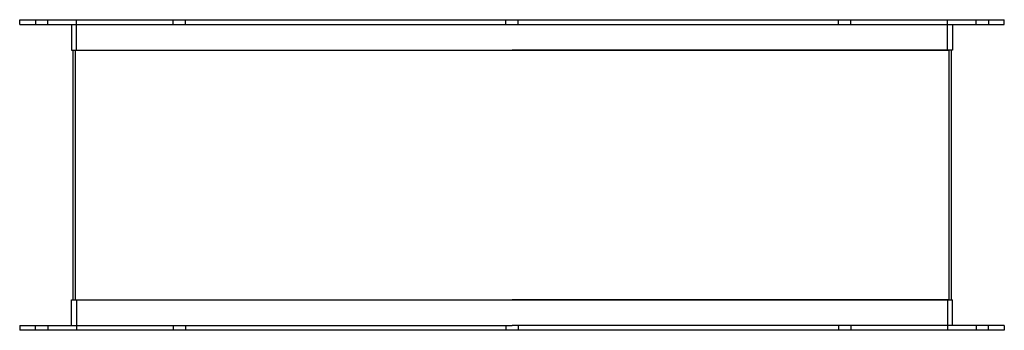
# Model space of a CAD drawing. Header units: millimetres. Extents: x -403 to 403, y 0 to 254.
import ezdxf

# ---------------------------------------------------------------- set-up
doc = ezdxf.new("R2010")
doc.units = ezdxf.units.MM
doc.layers.add('HIDDEN', color=7, linetype='Continuous')
doc.layers.add('THICK', color=7, linetype='Continuous')

msp = doc.modelspace()

# ---------------------------------------------------------------- linework, layer by layer
at = {"layer": 'HIDDEN'}
for p, q in [((-390, 254), (-390, 250)), ((-380, 250), (-380, 254)), ((-356.5, 229), (-356.5, 254)), ((-277.24, 250), (-277.24, 254)), ((-277.24, 250), (-277.24, 254)), ((-267.24, 250), (-267.24, 254)), ((-267.24, 250), (-267.24, 254)), ((-5, 250), (-5, 254)), ((-5, 250), (-5, 254)), ((5, 250), (5, 254)), ((5, 250), (5, 254)), ((267.24, 250), (267.24, 254)), ((267.24, 250), (267.24, 254)), ((277.24, 250), (277.24, 254)), ((277.24, 250), (277.24, 254)), ((356.5, 229), (356.5, 254)), ((380, 250), (380, 254)), ((390, 254), (390, 250)), ((-357.5, 229), (0, 229)), ((-357.5, 229), (-357.5, 25)), ((0, 229), (357.5, 229)), ((357.5, 229), (357.5, 25)), ((-357.5, 25), (0, 25)), ((-356.5, 25), (-356.5, 0)), ((357.5, 25), (0, 25)), ((356.5, 25), (356.5, 0)), ((-390, 0), (-390, 4)), ((-380, 4), (-380, 0)), ((-277.24, 4), (-277.24, 0)), ((-277.24, 4), (-277.24, 0)), ((-267.24, 4), (-267.24, 0)), ((-267.24, 4), (-267.24, 0)), ((-5, 4), (-5, 0)), ((-5, 4), (-5, 0)), ((5, 4), (5, 0)), ((5, 4), (5, 0)), ((267.24, 4), (267.24, 0)), ((267.24, 4), (267.24, 0)), ((277.24, 4), (277.24, 0)), ((277.24, 4), (277.24, 0)), ((380, 4), (380, 0)), ((390, 0), (390, 4))]:
    msp.add_line(p, q, dxfattribs=at)
at = {"layer": 'THICK'}
for p, q in [((-403, 254), (0, 254)), ((-403, 250), (-403, 254)), ((-403, 250), (0, 250)), ((-360.5, 250), (-360.5, 229)), ((0, 254), (403, 254)), ((0, 250), (403, 250)), ((360.5, 250), (360.5, 229)), ((403, 250), (403, 254)), ((-360.5, 229), (0, 229)), ((-359.5, 229), (-359.5, 25)), ((360.5, 229), (0, 229)), ((359.5, 229), (359.5, 25)), ((-360.5, 25), (0, 25)), ((-360.5, 4), (-360.5, 25)), ((0, 25), (360.5, 25)), ((360.5, 4), (360.5, 25)), ((-403, 4), (0, 4)), ((-403, 4), (-403, 0)), ((0, 0), (-403, 0)), ((403, 4), (0, 4)), ((403, 0), (0, 0)), ((403, 4), (403, 0))]:
    msp.add_line(p, q, dxfattribs=at)

doc.saveas('drawing.dxf')
